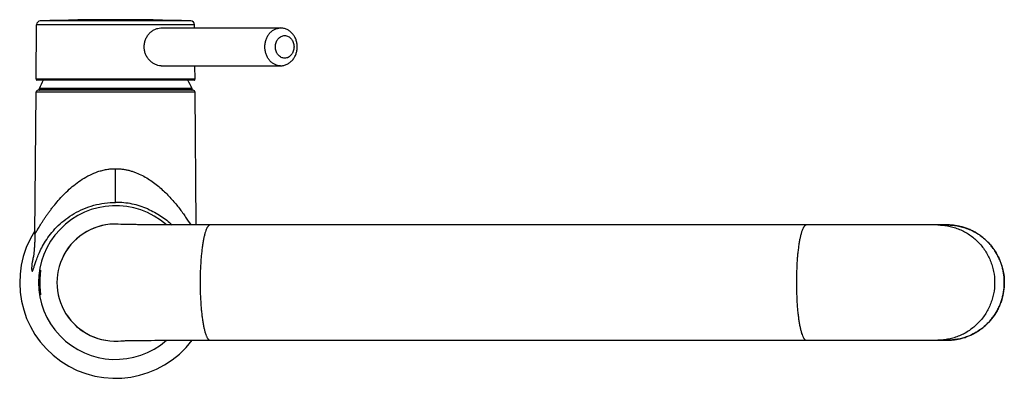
# Model space of a CAD drawing. Header units: millimetres. Extents: x 260 to 944, y 88 to 805.
# Tile 2 of 3: x 684 to 944, y 195 to 290. Entities that reach past the tile are written whole.
import ezdxf

# ---------------------------------------------------------------- set-up
doc = ezdxf.new("R2010")
doc.units = ezdxf.units.MM
doc.header["$LTSCALE"] = 65.395
doc.layers.get('0').update_dxf_attribs({"linetype": 'CONTINUOUS'})

msp = doc.modelspace()

# ---------------------------------------------------------------- linework, layer by layer
at = {"color": 9, "linetype": 'CONTINUOUS'}
for p, q in [((729.36, 289.57), (689.54, 289.57)), ((730.32, 288.58), (688.58, 288.58)), ((730.45, 274.11), (688.45, 274.11)), ((729.7, 271.44), (689.2, 271.44)), ((729.7, 271.3), (689.2, 271.3)), ((729.66, 271.64), (689.24, 271.64)), ((730.45, 270.71), (688.45, 270.71)), ((709.45, 241.54), (709.45, 250.46)), ((689.34, 223.36), (689.34, 217.25)), ((689.44, 223.46), (689.44, 221.35)), ((689.44, 219.26), (689.44, 217.16)), ((929.42, 205.06), (929.4, 205.06))]:
    msp.add_line(p, q, dxfattribs=at)
at = {"color": 7, "linetype": 'CONTINUOUS'}
for p, q in [((688.45, 274.11), (688.58, 288.58)), ((721.43, 287.7), (753.02, 287.7)), ((730.33, 287.7), (730.32, 288.58)), ((721.48, 277.7), (753.02, 277.7)), ((730.45, 274.11), (730.42, 277.7)), ((730.25, 273.9), (688.65, 273.9)), ((729.95, 271.2), (688.95, 271.2)), ((689.2, 271.3), (689.2, 271.44)), ((729.7, 271.3), (729.7, 271.44)), ((688.12, 233.15), (688.45, 270.71)), ((730.76, 235.56), (730.45, 270.71)), ((710.84, 235.72), (710.83, 235.72)), ((710.87, 235.72), (710.84, 235.72)), ((710.94, 235.72), (710.87, 235.72)), ((711.05, 235.71), (710.94, 235.72)), ((711.21, 235.71), (711.05, 235.71)), ((711.4, 235.7), (711.21, 235.71)), ((711.63, 235.69), (711.4, 235.7)), ((711.91, 235.69), (711.63, 235.69)), ((712.24, 235.68), (711.91, 235.69)), ((712.63, 235.67), (712.24, 235.68)), ((712.96, 235.66), (712.63, 235.67)), ((713.34, 235.66), (712.96, 235.66)), ((713.78, 235.65), (713.34, 235.66)), ((714.29, 235.64), (713.78, 235.65)), ((714.87, 235.64), (714.29, 235.64)), ((715.29, 235.63), (714.87, 235.64)), ((715.99, 235.62), (715.29, 235.63)), ((716.77, 235.62), (715.99, 235.62)), ((717.62, 235.61), (716.77, 235.62)), ((718.53, 235.6), (717.62, 235.61)), ((719.49, 235.6), (718.53, 235.6)), ((720.49, 235.59), (719.49, 235.6)), ((721.52, 235.58), (720.49, 235.59)), ((722.6, 235.58), (721.52, 235.58)), ((723.72, 235.57), (722.6, 235.58)), ((724.88, 235.57), (723.72, 235.57)), ((726.08, 235.57), (724.88, 235.57)), ((727.31, 235.56), (726.08, 235.57)), ((728.58, 235.56), (727.31, 235.56)), ((729.88, 235.56), (728.58, 235.56)), ((731.67, 235.56), (729.88, 235.56)), ((733.05, 235.56), (731.67, 235.56)), ((734.45, 235.56), (733.05, 235.56)), ((926.27, 235.56), (734.45, 235.56)), ((929.4, 235.56), (926.27, 235.56)), ((688.12, 233.15), (688.12, 233.15)), ((687.94, 229.1), (687.93, 228.94)), ((687.96, 229.27), (687.94, 229.1)), ((687.97, 229.45), (687.96, 229.27)), ((687.98, 229.64), (687.97, 229.45)), ((687.99, 229.85), (687.98, 229.64)), ((688.01, 230.07), (687.99, 229.85)), ((688.02, 230.31), (688.01, 230.07)), ((688.04, 230.56), (688.02, 230.31)), ((688.05, 230.83), (688.04, 230.56)), ((688.06, 231.12), (688.05, 230.83)), ((687.75, 227.2), (687.74, 227.18)), ((687.74, 227.18), (687.74, 227.17)), ((687.74, 227.17), (687.74, 227.17)), ((687.76, 227.27), (687.75, 227.23)), ((687.75, 227.23), (687.75, 227.2)), ((687.77, 227.37), (687.76, 227.32)), ((687.76, 227.32), (687.76, 227.27)), ((687.78, 227.44), (687.77, 227.37)), ((687.79, 227.51), (687.78, 227.44)), ((687.8, 227.64), (687.79, 227.51)), ((687.82, 227.78), (687.8, 227.64)), ((687.84, 227.94), (687.82, 227.78)), ((687.85, 228.11), (687.84, 227.94)), ((687.87, 228.23), (687.85, 228.11)), ((687.88, 228.36), (687.87, 228.23)), ((687.89, 228.5), (687.88, 228.36)), ((687.9, 228.64), (687.89, 228.5)), ((687.92, 228.78), (687.9, 228.64)), ((687.93, 228.94), (687.92, 228.78)), ((689.59, 223.46), (689.44, 223.46)), ((689.59, 217.16), (689.44, 217.16)), ((710.83, 204.89), (710.83, 204.89)), ((710.83, 204.89), (710.85, 204.89)), ((710.85, 204.89), (710.9, 204.9)), ((710.9, 204.9), (710.99, 204.9)), ((710.99, 204.9), (711.16, 204.91)), ((711.16, 204.91), (711.33, 204.91)), ((711.33, 204.91), (711.53, 204.92)), ((711.53, 204.92), (711.79, 204.92)), ((711.79, 204.92), (712.09, 204.93)), ((712.09, 204.93), (712.44, 204.94)), ((712.44, 204.94), (712.75, 204.95)), ((712.75, 204.95), (712.98, 204.95)), ((712.98, 204.95), (713.36, 204.96)), ((713.36, 204.96), (713.8, 204.96)), ((713.8, 204.96), (714.31, 204.97)), ((714.31, 204.97), (714.89, 204.98)), ((714.89, 204.98), (715.55, 204.99)), ((715.55, 204.99), (716.27, 204.99)), ((716.27, 204.99), (717.08, 205)), ((717.08, 205), (717.96, 205.01)), ((717.96, 205.01), (718.88, 205.01)), ((718.88, 205.01), (719.85, 205.02)), ((719.85, 205.02), (720.86, 205.03)), ((720.86, 205.03), (721.91, 205.03)), ((721.91, 205.03), (723, 205.04)), ((723, 205.04), (724.13, 205.04)), ((724.13, 205.04), (725.3, 205.04)), ((725.3, 205.04), (726.92, 205.05)), ((726.92, 205.05), (728.17, 205.05)), ((728.17, 205.05), (729.46, 205.05)), ((729.46, 205.05), (730.78, 205.06)), ((730.78, 205.06), (732.59, 205.06)), ((734.45, 205.06), (892.09, 205.06)), ((892.09, 205.06), (926.77, 205.06)), ((926.77, 205.06), (929.4, 205.06)), ((929.4, 205.06), (929.4, 205.06))]:
    msp.add_line(p, q, dxfattribs=at)
for points in [[(944.42, 220.31), (944.42, 220.56), (944.41, 220.83), (944.4, 221.1), (944.38, 221.37), (944.36, 221.64), (944.34, 221.91), (944.31, 222.18), (944.27, 222.44), (944.23, 222.71), (944.19, 222.98), (944.14, 223.24), (944.09, 223.51), (944.03, 223.77), (943.97, 224.03), (943.9, 224.29), (943.83, 224.55), (943.75, 224.81), (943.67, 225.07), (943.58, 225.32), (943.49, 225.58), (943.4, 225.83), (943.3, 226.08), (943.2, 226.33), (943.09, 226.58), (942.98, 226.82), (942.87, 227.06), (942.75, 227.31), (942.62, 227.54), (942.49, 227.78), (942.36, 228.01), (942.22, 228.25), (942.08, 228.48), (941.94, 228.7), (941.79, 228.93), (941.64, 229.15), (941.48, 229.37), (941.32, 229.58), (941.16, 229.79), (940.99, 230), (940.82, 230.21), (940.65, 230.41), (940.47, 230.61), (940.29, 230.81), (940.1, 231.01), (939.91, 231.2), (939.72, 231.38), (939.53, 231.57), (939.33, 231.75), (939.13, 231.92), (938.93, 232.1), (938.72, 232.27), (938.51, 232.43), (938.3, 232.59), (938.08, 232.75), (937.86, 232.91), (937.64, 233.06), (937.42, 233.2), (937.19, 233.34), (936.96, 233.48), (936.73, 233.62), (936.5, 233.75), (936.26, 233.87), (936.03, 233.99), (935.79, 234.11), (935.55, 234.22), (935.3, 234.33), (935.06, 234.43), (934.81, 234.53), (934.56, 234.63), (934.31, 234.72), (934.06, 234.8), (933.81, 234.89), (933.55, 234.96), (933.3, 235.03), (933.04, 235.1), (932.78, 235.16), (932.52, 235.22), (932.26, 235.28), (932, 235.33), (931.74, 235.37), (931.47, 235.41), (931.21, 235.45), (930.95, 235.48), (930.68, 235.5), (930.42, 235.52), (930.15, 235.54), (929.89, 235.55), (929.62, 235.55), (929.4, 235.56)], [(688.12, 233.15), (688.12, 232.96), (688.11, 232.77), (688.11, 232.59), (688.1, 232.41), (688.1, 232.23), (688.1, 232.06), (688.09, 231.89), (688.08, 231.73), (688.08, 231.57), (688.07, 231.42), (688.07, 231.26), (688.06, 231.12)], [(929.4, 205.06), (929.62, 205.06), (929.89, 205.06), (930.15, 205.08), (930.42, 205.09), (930.68, 205.11), (930.95, 205.14), (931.21, 205.17), (931.48, 205.2), (931.74, 205.24), (932, 205.29), (932.26, 205.34), (932.52, 205.39), (932.78, 205.45), (933.04, 205.51), (933.3, 205.58), (933.55, 205.65), (933.81, 205.73), (934.06, 205.81), (934.31, 205.9), (934.56, 205.99), (934.81, 206.08), (935.06, 206.18), (935.3, 206.28), (935.55, 206.39), (935.79, 206.51), (936.03, 206.62), (936.26, 206.74), (936.5, 206.87), (936.73, 207), (936.96, 207.13), (937.19, 207.27), (937.42, 207.41), (937.64, 207.56), (937.86, 207.71), (938.08, 207.86), (938.3, 208.02), (938.51, 208.18), (938.72, 208.35), (938.93, 208.52), (939.13, 208.69), (939.33, 208.87), (939.53, 209.05), (939.72, 209.23), (939.92, 209.42), (940.1, 209.61), (940.29, 209.8), (940.47, 210), (940.65, 210.2), (940.82, 210.4), (940.99, 210.61), (941.16, 210.82), (941.32, 211.03), (941.48, 211.25), (941.64, 211.47), (941.79, 211.69), (941.94, 211.91), (942.08, 212.14), (942.22, 212.37), (942.36, 212.6), (942.49, 212.83), (942.62, 213.07), (942.75, 213.31), (942.87, 213.55), (942.98, 213.79), (943.09, 214.04), (943.2, 214.28), (943.3, 214.53), (943.4, 214.78), (943.49, 215.04), (943.58, 215.29), (943.67, 215.55), (943.75, 215.8), (943.83, 216.06), (943.9, 216.32), (943.97, 216.58), (944.03, 216.85), (944.09, 217.11), (944.14, 217.37), (944.19, 217.64), (944.23, 217.9), (944.27, 218.17), (944.31, 218.44), (944.34, 218.71), (944.36, 218.97), (944.38, 219.24), (944.4, 219.51), (944.41, 219.78), (944.42, 220.05), (944.42, 220.31)], [(732.59, 205.06), (733.99, 205.06), (734.45, 205.06)]]:
    msp.add_lwpolyline(points, dxfattribs=at)
for centre, radius, start, end in [((689.58, 288.58), 1, 91.9011, 179.5), ((709.45, -310.1), 600, 88.09885, 91.90115), ((729.32, 288.58), 1, 0.5, 88.0989), ((688.65, 274.1), 0.2, 179.5, 270), ((709.45, 263.2), 21.9, 150.7524, 157.3534), ((709.45, 263.2), 21.9, 22.6466, 29.2476), ((730.25, 274.1), 0.2, 270, 0.5), ((688.95, 270.7), 0.5, 90, 179.5), ((689.7, 271.44), 0.5, 157.3534, 180), ((689.3, 271.3), 0.1, 180, 270), ((729.6, 271.3), 0.1, 270, 360), ((729.2, 271.44), 0.5, 0, 22.6466), ((729.95, 270.7), 0.5, 0.5, 90), ((709.45, 220.31), 20.35, 48.6178, 311.3822), ((709.45, 220.31), 25.35, 147.2711, 323.0063), ((705.61, 220.31), 16.41, 174.4252, 180.0106), ((738.91, 220.31), 49.66, 176.4719, 183.5281), ((689.44, 223.36), 0.1, 90, 176.4719), ((705.4, 220.29), 16.2, 179.9532, 185.611), ((689.44, 217.26), 0.1, 183.5281, 270)]:
    msp.add_arc(centre, radius, start, end, dxfattribs=at)
at = {"color": 9, "linetype": 'CONTINUOUS'}
for start, end in [(83.3292, 276.6705), (83.4938, 276.5064)]:
    msp.add_arc((709.45, 220.31), 15.5, start, end, dxfattribs=at)
at = {"color": 7, "linetype": 'CONTINUOUS'}
for points, knots in [([(717.01, 282.7), (717.01, 283.03), (717.05, 283.52), (717.2, 284.16), (717.41, 284.78), (717.77, 285.5), (718.25, 286.13), (718.69, 286.57), (719.15, 286.96), (719.78, 287.34), (720.59, 287.64), (721.15, 287.7), (721.43, 287.7)], [0, 0, 0, 0, 0.133506, 0.200079, 0.266358, 0.397483, 0.526149, 0.589331, 0.651543, 0.772497, 0.88859, 1, 1, 1, 1]), ([(757.48, 282.7), (757.48, 283.02), (757.44, 283.5), (757.31, 284.13), (757.12, 284.73), (756.79, 285.45), (756.25, 286.21), (755.58, 286.85), (754.79, 287.33), (753.93, 287.64), (753.32, 287.7), (753.02, 287.7)], [0, 0, 0, 0, 0.128893, 0.19317, 0.257189, 0.384104, 0.509511, 0.633473, 0.756279, 0.878323, 1, 1, 1, 1]), ([(721.48, 277.7), (721.2, 277.7), (720.64, 277.77), (719.83, 278.07), (719.19, 278.45), (718.73, 278.84), (718.28, 279.28), (717.79, 279.91), (717.43, 280.63), (717.21, 281.25), (717.06, 281.88), (717.01, 282.38), (717.01, 282.7)], [0, 0, 0, 0, 0.111268, 0.227403, 0.348501, 0.410796, 0.474056, 0.602838, 0.733986, 0.80023, 0.866735, 1, 1, 1, 1]), ([(753.02, 277.7), (753.32, 277.7), (753.93, 277.77), (754.79, 278.08), (755.58, 278.56), (756.25, 279.2), (756.79, 279.96), (757.12, 280.68), (757.31, 281.28), (757.44, 281.91), (757.48, 282.39), (757.48, 282.7)], [0, 0, 0, 0, 0.121677, 0.243721, 0.366527, 0.490489, 0.615896, 0.742811, 0.80683, 0.871107, 1, 1, 1, 1]), ([(688.12, 233.15), (688.12, 233.14), (688.12, 233.14), (688.12, 233.14), (688.12, 233.14), (688.13, 233.15), (688.14, 233.16), (688.15, 233.18), (688.16, 233.19), (688.17, 233.21), (688.18, 233.23), (688.19, 233.24), (688.21, 233.27), (688.23, 233.3), (688.25, 233.34), (688.29, 233.4), (688.34, 233.5), (688.42, 233.63), (688.53, 233.81), (688.64, 234.01), (688.77, 234.24), (688.97, 234.57), (689.24, 235.02), (689.6, 235.61), (689.99, 236.24), (690.43, 236.9), (690.89, 237.59), (691.38, 238.31), (691.91, 239.04), (692.46, 239.78), (693.25, 240.79), (694.31, 242.06), (695.69, 243.56), (697.19, 245.02), (698.84, 246.42), (700.65, 247.7), (702.63, 248.83), (704.4, 249.58), (705.9, 250.02), (706.87, 250.23), (707.66, 250.34), (708.25, 250.41), (708.85, 250.45), (709.25, 250.46), (709.45, 250.46)], [0, 0, 0, 0, 0.00012, 0.00019, 0.000288, 0.000455, 0.001025, 0.001916, 0.002482, 0.003127, 0.003851, 0.004652, 0.005531, 0.006487, 0.008622, 0.01105, 0.01376, 0.019986, 0.027215, 0.035366, 0.044364, 0.054139, 0.075758, 0.099748, 0.125721, 0.153363, 0.182429, 0.21272, 0.244077, 0.276371, 0.309497, 0.377924, 0.448876, 0.522042, 0.597238, 0.674374, 0.753401, 0.834225, 0.875268, 0.916638, 0.937424, 0.958256, 0.97912, 1, 1, 1, 1]), ([(709.45, 250.46), (709.76, 250.46), (710.39, 250.43), (711.32, 250.34), (712.24, 250.19), (713.15, 249.97), (714.03, 249.71), (715.17, 249.3), (716.54, 248.67), (718.08, 247.79), (719.52, 246.81), (720.87, 245.75), (722.51, 244.28), (724.36, 242.36), (726.29, 240.01), (727.93, 237.75), (728.89, 236.26), (729.33, 235.56)], [0, 0, 0, 0, 0.036252, 0.072435, 0.108487, 0.144354, 0.17999, 0.215361, 0.285206, 0.353805, 0.421116, 0.487121, 0.551782, 0.676753, 0.794987, 0.904229, 1, 1, 1, 1]), ([(687.44, 223.33), (687.45, 223.34), (687.47, 223.36), (687.51, 223.4), (687.54, 223.45), (687.59, 223.54), (687.66, 223.71), (687.75, 223.95), (687.85, 224.26), (687.97, 224.64), (688.12, 225.09), (688.29, 225.61), (688.49, 226.19), (688.82, 227.1), (689.35, 228.37), (690.17, 230.03), (691.25, 231.81), (692.62, 233.65), (694.29, 235.45), (696.27, 237.15), (698.52, 238.65), (701.02, 239.9), (703.72, 240.83), (706.55, 241.41), (708.48, 241.54), (709.45, 241.54)], [0, 0, 0, 0, 0.001187, 0.002728, 0.004691, 0.007111, 0.013419, 0.021837, 0.032489, 0.045453, 0.060773, 0.078462, 0.098509, 0.120904, 0.172617, 0.232921, 0.300881, 0.375498, 0.455629, 0.540257, 0.628388, 0.719154, 0.811785, 0.905604, 1, 1, 1, 1]), ([(717.97, 239.8), (718.58, 239.54), (719.77, 238.96), (721.46, 237.95), (723.01, 236.82), (723.96, 236), (724.41, 235.57)], [0, 0, 0, 0, 0.258627, 0.512336, 0.759878, 1, 1, 1, 1]), ([(687.78, 227.43), (687.69, 227.09), (687.54, 226.45), (687.4, 225.68), (687.33, 225.14), (687.3, 224.79), (687.27, 224.48), (687.26, 224.21), (687.26, 223.98), (687.27, 223.79), (687.28, 223.63), (687.3, 223.5), (687.33, 223.42), (687.35, 223.38), (687.36, 223.35), (687.38, 223.33), (687.4, 223.32), (687.42, 223.32), (687.44, 223.33), (687.44, 223.33)], [0, 0, 0, 0, 0.250874, 0.463924, 0.55621, 0.638928, 0.712094, 0.775826, 0.830362, 0.876048, 0.913306, 0.942602, 0.964466, 0.972848, 0.979719, 0.985327, 0.990114, 0.994765, 1, 1, 1, 1]), ([(689.57, 223.56), (689.58, 223.56), (689.58, 223.55), (689.58, 223.55), (689.58, 223.54), (689.58, 223.53), (689.59, 223.52), (689.59, 223.5), (689.59, 223.48), (689.59, 223.46), (689.59, 223.43), (689.58, 223.4), (689.58, 223.36), (689.58, 223.31), (689.58, 223.25), (689.57, 223.2), (689.57, 223.14), (689.56, 223.05), (689.55, 222.95), (689.54, 222.85), (689.53, 222.71), (689.52, 222.54), (689.5, 222.34), (689.49, 222.14), (689.47, 221.93), (689.46, 221.73), (689.45, 221.46), (689.43, 221.12), (689.42, 220.71), (689.42, 220.44), (689.42, 220.31)], [0, 0, 0, 0, 0.001966, 0.003867, 0.005872, 0.007878, 0.01177, 0.015642, 0.023474, 0.031288, 0.039093, 0.046907, 0.062533, 0.078157, 0.093782, 0.109406, 0.125031, 0.15628, 0.187529, 0.218778, 0.250027, 0.312525, 0.375023, 0.437521, 0.500019, 0.562517, 0.625015, 0.75001, 0.875005, 1, 1, 1, 1]), ([(689.53, 223.46), (689.53, 223.47), (689.54, 223.5), (689.55, 223.53), (689.56, 223.55), (689.57, 223.55), (689.57, 223.56), (689.57, 223.56)], [0, 0, 0, 0, 0.411599, 0.713225, 0.90556, 0.963023, 1, 1, 1, 1]), ([(689.42, 220.31), (689.42, 220.17), (689.42, 219.9), (689.43, 219.49), (689.45, 219.15), (689.46, 218.88), (689.47, 218.68), (689.49, 218.48), (689.5, 218.27), (689.52, 218.07), (689.53, 217.9), (689.54, 217.76), (689.55, 217.66), (689.56, 217.56), (689.57, 217.48), (689.57, 217.41), (689.58, 217.36), (689.58, 217.31), (689.58, 217.26), (689.58, 217.21), (689.59, 217.18), (689.59, 217.16), (689.59, 217.13), (689.59, 217.11), (689.59, 217.09), (689.58, 217.08), (689.58, 217.07), (689.58, 217.07), (689.58, 217.06), (689.58, 217.06), (689.57, 217.06)], [0, 0, 0, 0, 0.124995, 0.24999, 0.374985, 0.437483, 0.499981, 0.562479, 0.624977, 0.687475, 0.749973, 0.781222, 0.812471, 0.84372, 0.874969, 0.890594, 0.906218, 0.921843, 0.937467, 0.953093, 0.960907, 0.968712, 0.976526, 0.984358, 0.98823, 0.992122, 0.994128, 0.996133, 0.998034, 1, 1, 1, 1]), ([(689.57, 217.06), (689.57, 217.06), (689.57, 217.06), (689.56, 217.07), (689.55, 217.09), (689.54, 217.12), (689.53, 217.14), (689.53, 217.16)], [0, 0, 0, 0, 0.036977, 0.09444, 0.286775, 0.5884, 1, 1, 1, 1])]:
    msp.add_open_spline(points, degree=3, knots=knots, dxfattribs=at)
at = {"color": 9, "linetype": 'CONTINUOUS'}
for points, knots in [([(748.93, 282.7), (748.93, 283.03), (748.98, 283.68), (749.21, 284.62), (749.59, 285.49), (750.1, 286.25), (750.72, 286.88), (751.43, 287.35), (752.21, 287.64), (752.75, 287.7), (753.02, 287.7)], [0, 0, 0, 0, 0.136871, 0.272045, 0.404027, 0.531717, 0.654593, 0.772848, 0.88744, 1, 1, 1, 1]), ([(751.71, 282.7), (751.71, 282.9), (751.74, 283.29), (751.88, 283.85), (752.07, 284.29), (752.27, 284.61), (752.48, 284.9), (752.79, 285.21), (753.22, 285.49), (753.68, 285.67), (754.17, 285.72), (754.66, 285.67), (755.12, 285.49), (755.55, 285.21), (755.86, 284.9), (756.07, 284.61), (756.27, 284.29), (756.46, 283.85), (756.6, 283.29), (756.63, 282.9), (756.63, 282.7)], [0, 0, 0, 0, 0.068426, 0.136004, 0.201986, 0.234229, 0.265891, 0.32732, 0.38644, 0.443728, 0.5, 0.556272, 0.61356, 0.67268, 0.734109, 0.765771, 0.798014, 0.863996, 0.931574, 1, 1, 1, 1]), ([(753.02, 277.7), (752.75, 277.7), (752.21, 277.77), (751.43, 278.06), (750.72, 278.53), (750.1, 279.16), (749.59, 279.92), (749.21, 280.79), (748.98, 281.73), (748.93, 282.38), (748.93, 282.7)], [0, 0, 0, 0, 0.11256, 0.227152, 0.345407, 0.468283, 0.595973, 0.727955, 0.863129, 1, 1, 1, 1]), ([(756.63, 282.7), (756.63, 282.51), (756.6, 282.12), (756.46, 281.56), (756.27, 281.12), (756.07, 280.8), (755.86, 280.51), (755.55, 280.2), (755.12, 279.92), (754.66, 279.74), (754.17, 279.69), (753.68, 279.74), (753.22, 279.92), (752.79, 280.2), (752.48, 280.51), (752.27, 280.8), (752.07, 281.12), (751.88, 281.56), (751.74, 282.12), (751.71, 282.51), (751.71, 282.7)], [0, 0, 0, 0, 0.068426, 0.136004, 0.201986, 0.234229, 0.265891, 0.32732, 0.38644, 0.443728, 0.5, 0.556272, 0.61356, 0.67268, 0.734109, 0.765771, 0.798014, 0.863996, 0.931574, 1, 1, 1, 1]), ([(717.97, 239.8), (717.3, 240.08), (715.94, 240.58), (713.83, 241.13), (711.65, 241.46), (710.19, 241.54), (709.45, 241.54)], [0, 0, 0, 0, 0.24681, 0.496381, 0.747751, 1, 1, 1, 1]), ([(734.45, 235.56), (734.41, 235.56), (734.32, 235.54), (734.18, 235.49), (734.05, 235.39), (733.92, 235.26), (733.8, 235.09), (733.67, 234.89), (733.55, 234.66), (733.38, 234.28), (733.18, 233.72), (732.96, 232.95), (732.76, 232.06), (732.57, 231.06), (732.39, 229.95), (732.24, 228.75), (732.11, 227.47), (731.96, 225.64), (731.83, 223.25), (731.8, 221.3), (731.8, 220.31)], [0, 0, 0, 0, 0.008274, 0.017153, 0.027131, 0.038549, 0.05162, 0.066478, 0.083204, 0.101834, 0.144811, 0.19532, 0.253053, 0.317576, 0.388357, 0.464776, 0.546154, 0.631743, 0.812378, 1, 1, 1, 1]), ([(892.09, 235.56), (892.05, 235.56), (891.96, 235.54), (891.82, 235.49), (891.69, 235.39), (891.57, 235.26), (891.44, 235.09), (891.32, 234.89), (891.19, 234.66), (891.02, 234.28), (890.82, 233.72), (890.6, 232.95), (890.4, 232.06), (890.21, 231.06), (890.04, 229.95), (889.88, 228.75), (889.75, 227.47), (889.6, 225.64), (889.48, 223.25), (889.44, 221.3), (889.44, 220.31)], [0, 0, 0, 0, 0.008274, 0.017153, 0.027131, 0.038549, 0.05162, 0.066478, 0.083204, 0.101834, 0.144811, 0.19532, 0.253053, 0.317576, 0.388357, 0.464776, 0.546154, 0.631743, 0.812378, 1, 1, 1, 1]), ([(926.85, 235.56), (927.34, 235.56), (928.32, 235.51), (929.78, 235.29), (931.21, 234.92), (932.6, 234.42), (933.94, 233.78), (935.2, 233.01), (936.39, 232.11), (937.48, 231.11), (938.47, 229.99), (939.35, 228.79), (940.11, 227.51), (940.74, 226.15), (941.24, 224.74), (941.72, 222.8), (941.86, 221.3), (941.86, 220.31)], [0, 0, 0, 0, 0.062041, 0.124085, 0.186161, 0.248301, 0.310518, 0.372805, 0.435167, 0.497623, 0.560189, 0.622848, 0.685579, 0.748376, 0.811249, 0.874189, 1, 1, 1, 1]), ([(929.4, 235.56), (929.89, 235.56), (930.87, 235.51), (932.33, 235.29), (933.77, 234.92), (935.16, 234.42), (936.49, 233.78), (937.76, 233.01), (938.94, 232.11), (940.04, 231.11), (941.03, 230), (942.2, 228.39), (943.36, 226.18), (944.22, 223.3), (944.42, 221.3), (944.42, 220.31)], [0, 0, 0, 0, 0.062051, 0.124119, 0.186225, 0.248382, 0.310607, 0.372909, 0.435299, 0.49778, 0.560356, 0.623023, 0.74846, 0.874159, 1, 1, 1, 1]), ([(731.8, 220.31), (731.8, 219.31), (731.83, 217.37), (731.96, 214.97), (732.11, 213.14), (732.24, 211.86), (732.39, 210.66), (732.57, 209.56), (732.76, 208.55), (732.96, 207.66), (733.18, 206.89), (733.38, 206.33), (733.55, 205.96), (733.67, 205.72), (733.8, 205.52), (733.92, 205.35), (734.05, 205.22), (734.18, 205.13), (734.32, 205.07), (734.41, 205.06), (734.45, 205.06)], [0, 0, 0, 0, 0.187622, 0.368257, 0.453846, 0.535224, 0.611643, 0.682424, 0.746947, 0.80468, 0.855189, 0.898166, 0.916796, 0.933522, 0.94838, 0.961451, 0.972869, 0.982847, 0.991726, 1, 1, 1, 1]), ([(889.44, 220.31), (889.44, 219.31), (889.48, 217.37), (889.6, 214.97), (889.75, 213.14), (889.88, 211.86), (890.04, 210.66), (890.21, 209.56), (890.4, 208.55), (890.6, 207.66), (890.82, 206.89), (891.02, 206.33), (891.19, 205.96), (891.32, 205.72), (891.44, 205.52), (891.57, 205.35), (891.69, 205.22), (891.82, 205.13), (891.96, 205.07), (892.05, 205.06), (892.09, 205.06)], [0, 0, 0, 0, 0.187622, 0.368257, 0.453846, 0.535224, 0.611643, 0.682424, 0.746947, 0.80468, 0.855189, 0.898166, 0.916796, 0.933522, 0.94838, 0.961451, 0.972869, 0.982847, 0.991726, 1, 1, 1, 1]), ([(941.86, 220.31), (941.86, 219.31), (941.72, 217.81), (941.24, 215.87), (940.74, 214.46), (940.11, 213.11), (939.35, 211.82), (938.47, 210.62), (937.48, 209.51), (936.39, 208.5), (935.2, 207.61), (933.94, 206.84), (932.6, 206.2), (931.21, 205.69), (929.78, 205.33), (928.32, 205.11), (927.34, 205.06), (926.85, 205.06)], [0, 0, 0, 0, 0.125811, 0.188751, 0.251624, 0.314421, 0.377152, 0.439811, 0.502377, 0.564833, 0.627195, 0.689482, 0.751699, 0.813839, 0.875915, 0.937959, 1, 1, 1, 1]), ([(944.42, 220.31), (944.42, 219.54), (944.3, 218), (943.87, 216.11), (943.36, 214.66), (942.9, 213.6), (942.36, 212.58), (941.55, 211.28), (940.35, 209.79), (938.94, 208.49), (937.71, 207.58), (936.41, 206.78), (935.37, 206.29), (934.66, 206.02)], [0, 0, 0, 0, 0.125649, 0.251212, 0.313981, 0.3767, 0.439362, 0.501962, 0.626866, 0.751482, 0.81373, 0.875909, 1, 1, 1, 1]), ([(934.66, 206.02), (934.24, 205.87), (933.39, 205.59), (932.08, 205.28), (930.76, 205.1), (929.86, 205.06), (929.42, 205.06)], [0, 0, 0, 0, 0.250208, 0.500241, 0.750151, 1, 1, 1, 1])]:
    msp.add_open_spline(points, degree=3, knots=knots, dxfattribs=at)

doc.saveas('drawing.dxf')
